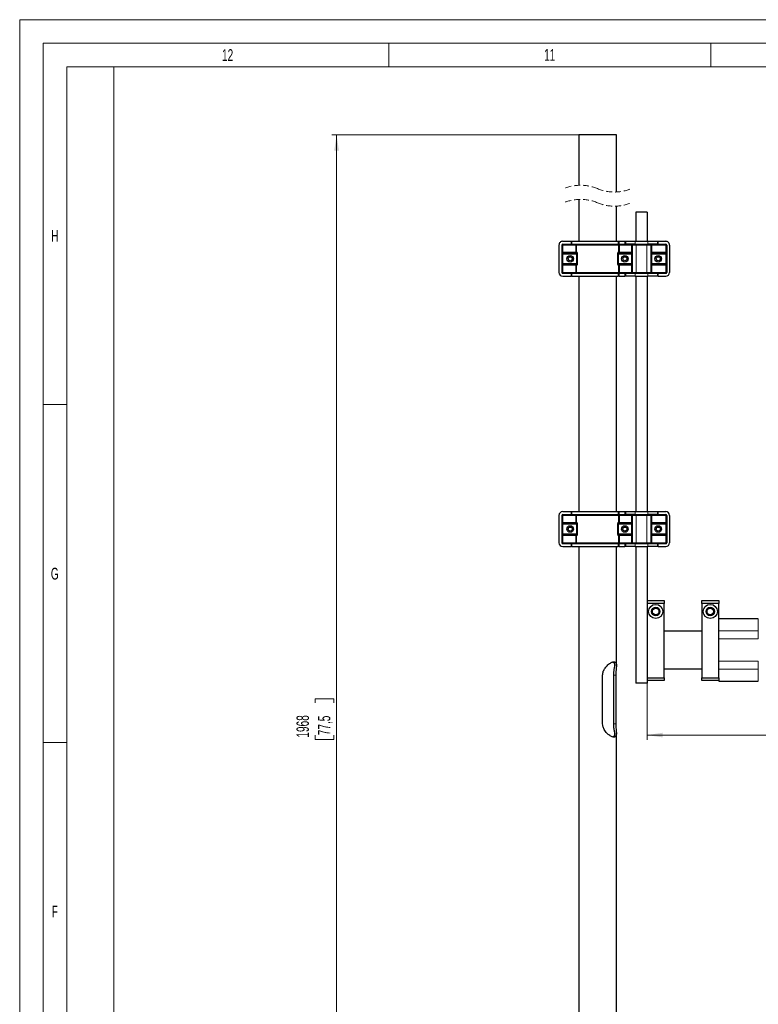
# Model space of a CAD drawing. Header units: millimetres. Extents: x 0 to 4205, y 0 to 2970.
# Tile 6 of 27: x 0 to 785, y 1925 to 2970. Entities that reach past the tile are written whole.
import ezdxf

# ---------------------------------------------------------------- set-up
doc = ezdxf.new("R2010")
doc.units = ezdxf.units.MM
doc.header["$LTSCALE"] = 5
doc.linetypes.add('HIDDEN', pattern=[1.905, 1.27, -0.635])
doc.styles.add('SLDTEXTSTYLE0', font='TXT', dxfattribs={"width": 0.605})
doc.styles.add('SLDTEXTSTYLE1', font='TXT', dxfattribs={"width": 0.638186})
doc.dimstyles.new('SLDDIMSTYLE2', dxfattribs={"dimtxt": 12.841593, "dimasz": 16.5, "dimexe": 0, "dimexo": 0.0625, "dimgap": 3.210398, "dimtad": 1, "dimdec": 1, "dimrnd": 1e-09, "dimzin": 12, "dimdsep": 46, "dimtxsty": 'SLDTEXTSTYLE0', "dimsah": 1, "dimcen": 0.09, "dimadec": 0, "dimazin": 3, "dimtfac": 1, "dimtdec": 1, "dimtofl": 0, "dimtmove": 0, "dimatfit": 3, "dimfxl": 1, "dimfrac": 2, "dimtolj": 1, "dimtzin": 12, "dimarcsym": 0})

# ---------------------------------------------------------------- blocks, each defined once
blk = doc.blocks.new('_D_5')
at = {"color": 7, "linetype": 'Continuous', "lineweight": 0}
for p, q in [((1661.5, 2282.7), (1661.5, 2205.4)), ((666.5, 2271.2), (666.5, 2205.4)), ((1268.4, 2233), (1264, 2233)), ((1264, 2233), (1264, 2213.3)), ((1302.7, 2233), (1307.2, 2233)), ((1307.2, 2233), (1307.2, 2213.3)), ((666.5, 2210.4), (1661.5, 2210.4)), ((1264, 2213.3), (1268.4, 2213.3)), ((1307.2, 2213.3), (1302.7, 2213.3))]:
    blk.add_line(p, q, dxfattribs=at)
at = {"color": 7, "linetype": 'Continuous', "lineweight": 18}
for points in [[(666.5, 2210.4), (683, 2207.9), (683, 2212.9)], [(1661.5, 2210.4), (1645, 2212.9), (1645, 2207.9)]]:
    blk.add_solid(points, dxfattribs=at)
at = {"color": 7, "linetype": 'Continuous', "lineweight": 18, "char_height": 13.23, "attachment_point": 1, "style": 'SLDTEXTSTYLE0'}
for s, insert in [('995', (1270.9, 2253)), ('39,2', (1268.4, 2230.3))]:
    blk.add_mtext(s, dxfattribs=dict(at, insert=insert))
blk = doc.blocks.new('_D_6')
at = {"color": 7, "linetype": 'Continuous', "lineweight": 0}
for p, q in [((595.8, 2847.6), (331.6, 2847.6)), ((336.6, 1540.2), (336.6, 2847.6)), ((314, 2244.5), (314, 2248.9)), ((314, 2248.9), (333.7, 2248.9)), ((333.7, 2248.9), (333.7, 2244.5)), ((314, 2210.2), (314, 2205.8)), ((333.7, 2205.8), (333.7, 2210.2)), ((314, 2205.8), (333.7, 2205.8)), ((570.8, 1540.2), (331.6, 1540.2))]:
    blk.add_line(p, q, dxfattribs=at)
at = {"color": 7, "linetype": 'Continuous', "lineweight": 18}
for points in [[(336.6, 2847.6), (334.1, 2831.1), (339.1, 2831.1)], [(336.6, 1540.2), (339.1, 1556.7), (334.1, 1556.7)]]:
    blk.add_solid(points, dxfattribs=at)
at = {"color": 7, "linetype": 'Continuous', "lineweight": 18, "char_height": 13.23, "attachment_point": 1, "rotation": 90, "style": 'SLDTEXTSTYLE0'}
for s, insert in [('1968', (294, 2207.7)), ('77,5', (316.7, 2210.2))]:
    blk.add_mtext(s, dxfattribs=dict(at, insert=insert))

msp = doc.modelspace()

# ---------------------------------------------------------------- linework, layer by layer
at = {"color": 7, "linetype": 'Continuous', "lineweight": 18}
for p, q in [((4205, 2970.000335), (0, 2970.000335)), ((0, 2970.000335), (0, 0)), ((4180, 2945.000335), (25, 2945.000335)), ((25, 2945.000335), (25, 25)), ((392.083335, 2945.000335), (392.083335, 2920.000335)), ((734.166665, 2945.000335), (734.166665, 2920.000335)), ((392.083335, 2920.000335), (50, 2920.000335)), ((50, 2920.000335), (50, 2561.250335)), ((100, 2920.000335), (100, 50)), ((734.166665, 2920.000335), (392.083335, 2920.000335)), ((1076.25, 2920.000335), (734.166665, 2920.000335)), ((25, 2561.250335), (50, 2561.250335)), ((50, 2561.250335), (50, 2202.500335)), ((25, 2202.500335), (50, 2202.500335)), ((50, 2202.500335), (50, 1843.750335))]:
    msp.add_line(p, q, dxfattribs=at)
at = {"color": 7, "linetype": 'Continuous', "lineweight": 25}
for p, q in [((593.773501, 2847.608519), (593.773501, 2794.154955)), ((603.773492, 2847.608519), (593.773501, 2847.608519)), ((633.773493, 2847.608519), (603.773492, 2847.608519)), ((633.773493, 2787.071181), (633.773493, 2847.608519)), ((593.773501, 2779.154919), (593.773501, 2734.68595)), ((633.773493, 2734.68595), (633.773493, 2772.071175)), ((666.523503, 2765.685938), (654.523509, 2765.685938)), ((654.523509, 2765.685938), (654.523509, 2734.68595)), ((666.523503, 2765.685938), (666.523503, 2734.68595)), ((572.773473, 2730.685942), (572.773473, 2701.685957)), ((575.773494, 2730.685942), (575.773494, 2701.685957)), ((576.773482, 2734.68595), (585.63103, 2734.68595)), ((576.773482, 2731.685959), (585.63103, 2731.685959)), ((585.63103, 2734.68595), (586.538809, 2734.68595)), ((586.538809, 2731.685959), (585.63103, 2731.685959)), ((586.538809, 2734.68595), (635.841416, 2734.68595)), ((586.538809, 2731.685959), (635.841416, 2731.685959)), ((635.841416, 2734.68595), (636.576997, 2734.68595)), ((636.576997, 2731.685959), (635.841416, 2731.685959)), ((636.576997, 2734.68595), (642.773496, 2734.68595)), ((636.576997, 2731.685959), (642.773496, 2731.685959)), ((642.773496, 2734.68595), (643.773483, 2734.68595)), ((643.773483, 2731.685959), (642.773496, 2731.685959)), ((643.773483, 2731.685959), (643.773483, 2734.68595)), ((643.773483, 2734.68595), (653.773503, 2734.68595)), ((653.773503, 2731.685959), (643.773483, 2731.685959)), ((650.773482, 2701.685957), (650.773482, 2730.685942)), ((653.773503, 2734.68595), (667.273508, 2734.68595)), ((653.773503, 2731.685959), (667.273508, 2731.685959)), ((667.273508, 2734.68595), (677.273499, 2734.68595)), ((677.273499, 2731.685959), (667.273508, 2731.685959)), ((670.2735, 2730.685942), (670.2735, 2701.685957)), ((677.273499, 2734.68595), (677.273499, 2731.685959)), ((677.273499, 2734.68595), (678.273486, 2734.68595)), ((678.273486, 2731.685959), (677.273499, 2731.685959)), ((678.273486, 2734.68595), (686.273502, 2734.68595)), ((678.273486, 2731.685959), (686.273502, 2731.685959)), ((687.273489, 2730.685942), (687.273489, 2701.685957)), ((690.27351, 2730.685942), (690.27351, 2701.685957)), ((576.773482, 2722.185962), (590.816991, 2722.185962)), ((636.729973, 2722.185962), (649.773495, 2722.185962)), ((671.273487, 2722.185962), (686.273502, 2722.185962)), ((590.816991, 2710.185937), (576.773482, 2710.185937)), ((649.773495, 2710.185937), (636.729973, 2710.185937)), ((686.273502, 2710.185937), (671.273487, 2710.185937)), ((576.773482, 2700.68594), (585.63103, 2700.68594)), ((576.773482, 2697.685949), (585.63103, 2697.685949)), ((585.63103, 2700.68594), (586.538809, 2700.68594)), ((586.538809, 2697.685949), (585.63103, 2697.685949)), ((586.538809, 2700.68594), (635.841416, 2700.68594)), ((586.538809, 2697.685949), (635.841416, 2697.685949)), ((593.773501, 2697.685949), (593.773501, 2447.685949)), ((633.773493, 2447.685949), (633.773493, 2697.685949)), ((635.841416, 2700.68594), (636.576997, 2700.68594)), ((636.576997, 2697.685949), (635.841416, 2697.685949)), ((636.576997, 2700.68594), (642.773496, 2700.68594)), ((636.576997, 2697.685949), (642.773496, 2697.685949)), ((642.773496, 2700.68594), (643.773483, 2700.68594)), ((643.773483, 2697.685949), (642.773496, 2697.685949)), ((643.773483, 2697.685949), (643.773483, 2700.68594)), ((643.773483, 2700.68594), (653.773503, 2700.68594)), ((653.773503, 2697.685949), (643.773483, 2697.685949)), ((653.773503, 2700.68594), (667.273508, 2700.68594)), ((653.773503, 2697.685949), (667.273508, 2697.685949)), ((654.523509, 2697.685949), (654.523509, 2447.685949)), ((666.523503, 2697.685949), (666.523503, 2447.685949)), ((667.273508, 2700.68594), (677.273499, 2700.68594)), ((677.273499, 2697.685949), (667.273508, 2697.685949)), ((677.273499, 2700.68594), (677.273499, 2697.685949)), ((677.273499, 2700.68594), (678.273486, 2700.68594)), ((678.273486, 2697.685949), (677.273499, 2697.685949)), ((678.273486, 2700.68594), (686.273502, 2700.68594)), ((678.273486, 2697.685949), (686.273502, 2697.685949)), ((576.773482, 2447.685949), (585.63103, 2447.685949)), ((585.63103, 2447.685949), (586.538809, 2447.685949)), ((586.538809, 2447.685949), (635.841416, 2447.685949)), ((635.841416, 2447.685949), (636.576997, 2447.685949)), ((636.576997, 2447.685949), (642.773496, 2447.685949)), ((642.773496, 2447.685949), (643.773483, 2447.685949)), ((643.773483, 2444.685951), (643.773483, 2447.685949)), ((643.773483, 2447.685949), (653.773503, 2447.685949)), ((653.773503, 2447.685949), (667.273508, 2447.685949)), ((667.273508, 2447.685949), (677.273499, 2447.685949)), ((677.273499, 2447.685949), (677.273499, 2444.685951)), ((677.273499, 2447.685949), (678.273486, 2447.685949)), ((678.273486, 2447.685949), (686.273502, 2447.685949)), ((572.773473, 2443.685949), (572.773473, 2414.685949)), ((575.773494, 2443.685949), (575.773494, 2414.685949)), ((576.773482, 2444.685951), (585.63103, 2444.685951)), ((586.538809, 2444.685951), (585.63103, 2444.685951)), ((586.538809, 2444.685951), (635.841416, 2444.685951)), ((636.576997, 2444.685951), (635.841416, 2444.685951)), ((636.576997, 2444.685951), (642.773496, 2444.685951)), ((643.773483, 2444.685951), (642.773496, 2444.685951)), ((653.773503, 2444.685951), (643.773483, 2444.685951)), ((650.773482, 2414.685949), (650.773482, 2443.685949)), ((653.773503, 2444.685951), (667.273508, 2444.685951)), ((677.273499, 2444.685951), (667.273508, 2444.685951)), ((670.2735, 2443.685949), (670.2735, 2414.685949)), ((678.273486, 2444.685951), (677.273499, 2444.685951)), ((678.273486, 2444.685951), (686.273502, 2444.685951)), ((687.273489, 2443.685949), (687.273489, 2414.685949)), ((690.27351, 2443.685949), (690.27351, 2414.685949)), ((576.773482, 2435.185954), (590.816991, 2435.185954)), ((636.729973, 2435.185954), (649.773495, 2435.185954)), ((671.273487, 2435.185954), (686.273502, 2435.185954)), ((590.816991, 2423.185952), (576.773482, 2423.185952)), ((649.773495, 2423.185952), (636.729973, 2423.185952)), ((686.273502, 2423.185952), (671.273487, 2423.185952)), ((576.773482, 2413.685947), (585.63103, 2413.685947)), ((576.773482, 2410.685949), (585.63103, 2410.685949)), ((585.63103, 2413.685947), (586.538809, 2413.685947)), ((586.538809, 2410.685949), (585.63103, 2410.685949)), ((586.538809, 2413.685947), (635.841416, 2413.685947)), ((586.538809, 2410.685949), (635.841416, 2410.685949)), ((593.773501, 2410.685949), (593.773501, 1549.185924)), ((633.773493, 2283.973872), (633.773493, 2410.685949)), ((635.841416, 2413.685947), (636.576997, 2413.685947)), ((636.576997, 2410.685949), (635.841416, 2410.685949)), ((636.576997, 2413.685947), (642.773496, 2413.685947)), ((636.576997, 2410.685949), (642.773496, 2410.685949)), ((642.773496, 2413.685947), (643.773483, 2413.685947)), ((643.773483, 2410.685949), (642.773496, 2410.685949)), ((643.773483, 2410.685949), (643.773483, 2413.685947)), ((643.773483, 2413.685947), (653.773503, 2413.685947)), ((653.773503, 2410.685949), (643.773483, 2410.685949)), ((653.773503, 2413.685947), (667.273508, 2413.685947)), ((653.773503, 2410.685949), (667.273508, 2410.685949)), ((654.523509, 2410.685949), (654.523509, 2265.685953)), ((666.523503, 2410.685949), (666.523503, 2265.685953)), ((667.273508, 2413.685947), (677.273499, 2413.685947)), ((677.273499, 2410.685949), (667.273508, 2410.685949)), ((677.273499, 2413.685947), (677.273499, 2410.685949)), ((677.273499, 2413.685947), (678.273486, 2413.685947)), ((678.273486, 2410.685949), (677.273499, 2410.685949)), ((678.273486, 2413.685947), (686.273502, 2413.685947)), ((678.273486, 2410.685949), (686.273502, 2410.685949)), ((666.523503, 2353.185951), (684.52351, 2353.185951)), ((684.52351, 2353.185951), (684.52351, 2350.185951)), ((724.523502, 2353.185951), (742.523508, 2353.185951)), ((724.523502, 2350.185951), (724.523502, 2353.185951)), ((742.523508, 2353.185951), (742.523508, 2350.185951)), ((666.523503, 2350.185951), (666.523503, 2271.185953)), ((684.52351, 2350.185951), (666.523503, 2350.185951)), ((684.52351, 2271.185953), (684.52351, 2350.185951)), ((724.523502, 2350.185951), (724.523502, 2271.185953)), ((742.523508, 2350.185951), (724.523502, 2350.185951)), ((742.523508, 2271.185953), (742.523508, 2350.185951)), ((784.523504, 2333.685951), (742.723512, 2333.685951)), ((724.523502, 2320.685951), (684.52351, 2320.685951)), ((684.52351, 2280.68595), (724.523502, 2280.68595)), ((619.142817, 2222.185954), (619.142817, 2274.185952)), ((630.571442, 2274.185952), (630.571442, 2222.185954)), ((633.142816, 2274.185952), (633.142816, 2222.185954)), ((666.523503, 2271.185953), (684.52351, 2271.185953)), ((684.52351, 2271.185953), (684.52351, 2268.185951)), ((724.523502, 2271.185953), (742.523508, 2271.185953)), ((724.523502, 2268.185951), (724.523502, 2271.185953)), ((742.523508, 2271.185953), (742.523508, 2268.185951)), ((666.523503, 2265.685953), (654.523509, 2265.685953)), ((684.52351, 2268.185951), (666.523503, 2268.185951)), ((742.523508, 2268.185951), (724.523502, 2268.185951)), ((742.523508, 2267.885953), (742.523508, 2268.185951)), ((742.723512, 2267.68595), (784.523504, 2267.68595)), ((633.773493, 1549.185924), (633.773493, 2212.437905))]:
    msp.add_line(p, q, dxfattribs=at)
at = {"color": 8, "linetype": 'Continuous', "lineweight": 18}
for p, q in [((575.773494, 2730.685942), (576.773482, 2730.685942)), ((576.773482, 2731.685959), (576.773482, 2730.685942)), ((590.535598, 2730.685942), (576.773482, 2730.685942)), ((576.773482, 2730.685942), (576.773482, 2723.185949)), ((585.63103, 2731.685959), (585.63103, 2734.68595)), ((586.538809, 2734.68595), (586.538809, 2731.685959)), ((590.535598, 2731.685959), (590.535598, 2730.685942)), ((590.535598, 2730.685942), (591.503816, 2730.685942)), ((590.535598, 2723.185949), (590.535598, 2730.685942)), ((636.043148, 2730.685942), (591.503816, 2730.685942)), ((591.503816, 2730.685942), (591.503816, 2723.185949)), ((635.841416, 2731.685959), (635.841416, 2734.68595)), ((636.043148, 2723.185949), (636.043148, 2730.685942)), ((637.011396, 2730.685942), (636.043148, 2730.685942)), ((636.576997, 2734.68595), (636.576997, 2731.685959)), ((637.011396, 2731.685959), (637.011396, 2730.685942)), ((649.773495, 2730.685942), (637.011396, 2730.685942)), ((637.011396, 2730.685942), (637.011396, 2723.185949)), ((642.773496, 2731.685959), (642.773496, 2734.68595)), ((649.773495, 2731.685959), (649.773495, 2730.685942)), ((650.773482, 2730.685942), (649.773495, 2730.685942)), ((649.773495, 2723.185949), (649.773495, 2730.685942)), ((654.773491, 2730.685942), (650.773482, 2730.685942)), ((653.773503, 2734.68595), (653.773503, 2731.685959)), ((654.773491, 2730.685942), (654.773491, 2731.685959)), ((666.273492, 2730.685942), (654.773491, 2730.685942)), ((654.773491, 2730.685942), (654.773491, 2701.685957)), ((666.273492, 2730.685942), (666.273492, 2731.685959)), ((670.2735, 2730.685942), (666.273492, 2730.685942)), ((666.273492, 2701.685957), (666.273492, 2730.685942)), ((667.273508, 2731.685959), (667.273508, 2734.68595)), ((670.2735, 2730.685942), (671.273487, 2730.685942)), ((671.273487, 2731.685959), (671.273487, 2730.685942)), ((686.273502, 2730.685942), (671.273487, 2730.685942)), ((671.273487, 2730.685942), (671.273487, 2723.185949)), ((678.273486, 2734.68595), (678.273486, 2731.685959)), ((686.273502, 2731.685959), (686.273502, 2730.685942)), ((686.273502, 2730.685942), (687.273489, 2730.685942)), ((686.273502, 2723.185949), (686.273502, 2730.685942)), ((575.773494, 2723.185949), (576.773482, 2723.185949)), ((575.773494, 2721.185945), (576.773482, 2721.185945)), ((576.773482, 2723.185949), (576.773482, 2722.185962)), ((576.773482, 2723.185949), (590.535598, 2723.185949)), ((576.773482, 2721.185945), (576.773482, 2722.185962)), ((576.773482, 2721.185945), (576.773482, 2711.185954)), ((591.524916, 2721.185945), (576.773482, 2721.185945)), ((590.535598, 2723.185949), (590.535598, 2722.185962)), ((590.535598, 2723.185949), (591.503816, 2723.185949)), ((591.503816, 2723.185949), (591.773527, 2723.185949)), ((591.524916, 2721.185945), (592.451947, 2721.185945)), ((591.524916, 2711.185954), (591.524916, 2721.185945)), ((592.451947, 2721.185945), (592.451947, 2711.185954)), ((635.095077, 2711.185954), (635.095077, 2721.185945)), ((635.095077, 2721.185945), (636.022078, 2721.185945)), ((635.773467, 2723.185949), (636.043148, 2723.185949)), ((636.022078, 2721.185945), (636.022078, 2711.185954)), ((649.773495, 2721.185945), (636.022078, 2721.185945)), ((637.011396, 2723.185949), (636.043148, 2723.185949)), ((637.011396, 2723.185949), (649.773495, 2723.185949)), ((637.011396, 2723.185949), (637.011396, 2722.185962)), ((650.773482, 2723.185949), (649.773495, 2723.185949)), ((649.773495, 2723.185949), (649.773495, 2722.185962)), ((649.773495, 2721.185945), (649.773495, 2722.185962)), ((649.773495, 2721.185945), (650.773482, 2721.185945)), ((649.773495, 2711.185954), (649.773495, 2721.185945)), ((670.2735, 2723.185949), (671.273487, 2723.185949)), ((670.2735, 2721.185945), (671.273487, 2721.185945)), ((671.273487, 2723.185949), (686.273502, 2723.185949)), ((671.273487, 2723.185949), (671.273487, 2722.185962)), ((671.273487, 2721.185945), (671.273487, 2722.185962)), ((671.273487, 2721.185945), (671.273487, 2711.185954)), ((686.273502, 2721.185945), (671.273487, 2721.185945)), ((686.273502, 2723.185949), (686.273502, 2722.185962)), ((686.273502, 2723.185949), (687.273489, 2723.185949)), ((686.273502, 2721.185945), (686.273502, 2722.185962)), ((686.273502, 2721.185945), (687.273489, 2721.185945)), ((686.273502, 2711.185954), (686.273502, 2721.185945)), ((575.773494, 2711.185954), (576.773482, 2711.185954)), ((575.773494, 2709.18595), (576.773482, 2709.18595)), ((576.773482, 2710.185937), (576.773482, 2711.185954)), ((576.773482, 2711.185954), (591.524916, 2711.185954)), ((576.773482, 2709.18595), (576.773482, 2710.185937)), ((590.535598, 2709.18595), (576.773482, 2709.18595)), ((576.773482, 2709.18595), (576.773482, 2701.685957)), ((590.535598, 2709.18595), (590.535598, 2710.185937)), ((590.535598, 2709.18595), (591.503816, 2709.18595)), ((590.535598, 2701.685957), (590.535598, 2709.18595)), ((591.503816, 2709.18595), (591.503816, 2701.685957)), ((591.773527, 2709.18595), (591.503816, 2709.18595)), ((591.524916, 2711.185954), (592.451947, 2711.185954)), ((635.095077, 2711.185954), (636.022078, 2711.185954)), ((636.043148, 2709.18595), (635.773467, 2709.18595)), ((636.022078, 2711.185954), (649.773495, 2711.185954)), ((636.043148, 2701.685957), (636.043148, 2709.18595)), ((637.011396, 2709.18595), (636.043148, 2709.18595)), ((637.011396, 2709.18595), (637.011396, 2710.185937)), ((649.773495, 2709.18595), (637.011396, 2709.18595)), ((637.011396, 2709.18595), (637.011396, 2701.685957)), ((649.773495, 2711.185954), (650.773482, 2711.185954)), ((649.773495, 2710.185937), (649.773495, 2711.185954)), ((649.773495, 2709.18595), (649.773495, 2710.185937)), ((650.773482, 2709.18595), (649.773495, 2709.18595)), ((649.773495, 2701.685957), (649.773495, 2709.18595)), ((670.2735, 2711.185954), (671.273487, 2711.185954)), ((670.2735, 2709.18595), (671.273487, 2709.18595)), ((671.273487, 2710.185937), (671.273487, 2711.185954)), ((671.273487, 2711.185954), (686.273502, 2711.185954)), ((671.273487, 2709.18595), (671.273487, 2710.185937)), ((686.273502, 2709.18595), (671.273487, 2709.18595)), ((671.273487, 2709.18595), (671.273487, 2701.685957)), ((686.273502, 2711.185954), (687.273489, 2711.185954)), ((686.273502, 2710.185937), (686.273502, 2711.185954)), ((686.273502, 2709.18595), (686.273502, 2710.185937)), ((686.273502, 2709.18595), (687.273489, 2709.18595)), ((686.273502, 2701.685957), (686.273502, 2709.18595)), ((575.773494, 2701.685957), (576.773482, 2701.685957)), ((576.773482, 2700.68594), (576.773482, 2701.685957)), ((576.773482, 2701.685957), (590.535598, 2701.685957)), ((585.63103, 2697.685949), (585.63103, 2700.68594)), ((586.538809, 2700.68594), (586.538809, 2697.685949)), ((590.535598, 2701.685957), (591.503816, 2701.685957)), ((590.535598, 2700.68594), (590.535598, 2701.685957)), ((591.503816, 2701.685957), (636.043148, 2701.685957)), ((635.841416, 2697.685949), (635.841416, 2700.68594)), ((637.011396, 2701.685957), (636.043148, 2701.685957)), ((636.576997, 2700.68594), (636.576997, 2697.685949)), ((637.011396, 2700.68594), (637.011396, 2701.685957)), ((637.011396, 2701.685957), (649.773495, 2701.685957)), ((642.773496, 2697.685949), (642.773496, 2700.68594)), ((650.773482, 2701.685957), (649.773495, 2701.685957)), ((649.773495, 2700.68594), (649.773495, 2701.685957)), ((650.773482, 2701.685957), (654.773491, 2701.685957)), ((653.773503, 2700.68594), (653.773503, 2697.685949)), ((654.773491, 2700.68594), (654.773491, 2701.685957)), ((654.773491, 2701.685957), (666.273492, 2701.685957)), ((666.273492, 2700.68594), (666.273492, 2701.685957)), ((666.273492, 2701.685957), (670.2735, 2701.685957)), ((667.273508, 2697.685949), (667.273508, 2700.68594)), ((670.2735, 2701.685957), (671.273487, 2701.685957)), ((671.273487, 2700.68594), (671.273487, 2701.685957)), ((671.273487, 2701.685957), (686.273502, 2701.685957)), ((678.273486, 2700.68594), (678.273486, 2697.685949)), ((686.273502, 2701.685957), (687.273489, 2701.685957)), ((686.273502, 2700.68594), (686.273502, 2701.685957)), ((585.63103, 2444.685951), (585.63103, 2447.685949)), ((586.538809, 2447.685949), (586.538809, 2444.685951)), ((635.841416, 2444.685951), (635.841416, 2447.685949)), ((636.576997, 2447.685949), (636.576997, 2444.685951)), ((642.773496, 2444.685951), (642.773496, 2447.685949)), ((653.773503, 2447.685949), (653.773503, 2444.685951)), ((667.273508, 2444.685951), (667.273508, 2447.685949)), ((678.273486, 2447.685949), (678.273486, 2444.685951)), ((575.773494, 2443.685949), (576.773482, 2443.685949)), ((575.773494, 2436.185948), (576.773482, 2436.185948)), ((576.773482, 2444.685951), (576.773482, 2443.685949)), ((590.535598, 2443.685949), (576.773482, 2443.685949)), ((576.773482, 2443.685949), (576.773482, 2436.185948)), ((576.773482, 2436.185948), (576.773482, 2435.185954)), ((576.773482, 2436.185948), (590.535598, 2436.185948)), ((590.535598, 2444.685951), (590.535598, 2443.685949)), ((590.535598, 2443.685949), (591.503816, 2443.685949)), ((590.535598, 2436.185948), (590.535598, 2443.685949)), ((590.535598, 2436.185948), (590.535598, 2435.185954)), ((590.535598, 2436.185948), (591.503816, 2436.185948)), ((636.043148, 2443.685949), (591.503816, 2443.685949)), ((591.503816, 2443.685949), (591.503816, 2436.185948)), ((591.503816, 2436.185948), (591.773527, 2436.185948)), ((635.773467, 2436.185948), (636.043148, 2436.185948)), ((636.043148, 2436.185948), (636.043148, 2443.685949)), ((637.011396, 2443.685949), (636.043148, 2443.685949)), ((637.011396, 2436.185948), (636.043148, 2436.185948)), ((637.011396, 2444.685951), (637.011396, 2443.685949)), ((649.773495, 2443.685949), (637.011396, 2443.685949)), ((637.011396, 2443.685949), (637.011396, 2436.185948)), ((637.011396, 2436.185948), (649.773495, 2436.185948)), ((637.011396, 2436.185948), (637.011396, 2435.185954)), ((649.773495, 2444.685951), (649.773495, 2443.685949)), ((650.773482, 2443.685949), (649.773495, 2443.685949)), ((649.773495, 2436.185948), (649.773495, 2443.685949)), ((650.773482, 2436.185948), (649.773495, 2436.185948)), ((649.773495, 2436.185948), (649.773495, 2435.185954)), ((654.773491, 2443.685949), (650.773482, 2443.685949)), ((654.773491, 2443.685949), (654.773491, 2444.685951)), ((666.273492, 2443.685949), (654.773491, 2443.685949)), ((654.773491, 2443.685949), (654.773491, 2414.685949)), ((666.273492, 2443.685949), (666.273492, 2444.685951)), ((670.2735, 2443.685949), (666.273492, 2443.685949)), ((666.273492, 2414.685949), (666.273492, 2443.685949)), ((670.2735, 2443.685949), (671.273487, 2443.685949)), ((670.2735, 2436.185948), (671.273487, 2436.185948)), ((671.273487, 2444.685951), (671.273487, 2443.685949)), ((686.273502, 2443.685949), (671.273487, 2443.685949)), ((671.273487, 2443.685949), (671.273487, 2436.185948)), ((671.273487, 2436.185948), (686.273502, 2436.185948)), ((671.273487, 2436.185948), (671.273487, 2435.185954)), ((686.273502, 2444.685951), (686.273502, 2443.685949)), ((686.273502, 2443.685949), (687.273489, 2443.685949)), ((686.273502, 2436.185948), (686.273502, 2443.685949)), ((686.273502, 2436.185948), (686.273502, 2435.185954)), ((686.273502, 2436.185948), (687.273489, 2436.185948)), ((575.773494, 2434.185952), (576.773482, 2434.185952)), ((576.773482, 2434.185952), (576.773482, 2435.185954)), ((576.773482, 2434.185952), (576.773482, 2424.185954)), ((591.524916, 2434.185952), (576.773482, 2434.185952)), ((591.524916, 2434.185952), (592.451947, 2434.185952)), ((591.524916, 2424.185954), (591.524916, 2434.185952)), ((592.451947, 2434.185952), (592.451947, 2424.185954)), ((635.095077, 2424.185954), (635.095077, 2434.185952)), ((635.095077, 2434.185952), (636.022078, 2434.185952)), ((636.022078, 2434.185952), (636.022078, 2424.185954)), ((649.773495, 2434.185952), (636.022078, 2434.185952)), ((649.773495, 2434.185952), (649.773495, 2435.185954)), ((649.773495, 2434.185952), (650.773482, 2434.185952)), ((649.773495, 2424.185954), (649.773495, 2434.185952)), ((670.2735, 2434.185952), (671.273487, 2434.185952)), ((671.273487, 2434.185952), (671.273487, 2435.185954)), ((671.273487, 2434.185952), (671.273487, 2424.185954)), ((686.273502, 2434.185952), (671.273487, 2434.185952)), ((686.273502, 2434.185952), (686.273502, 2435.185954)), ((686.273502, 2434.185952), (687.273489, 2434.185952)), ((686.273502, 2424.185954), (686.273502, 2434.185952)), ((575.773494, 2424.185954), (576.773482, 2424.185954)), ((575.773494, 2422.18595), (576.773482, 2422.18595)), ((576.773482, 2423.185952), (576.773482, 2424.185954)), ((576.773482, 2424.185954), (591.524916, 2424.185954)), ((576.773482, 2422.18595), (576.773482, 2423.185952)), ((590.535598, 2422.18595), (576.773482, 2422.18595)), ((576.773482, 2422.18595), (576.773482, 2414.685949)), ((590.535598, 2422.18595), (590.535598, 2423.185952)), ((590.535598, 2422.18595), (591.503816, 2422.18595)), ((590.535598, 2414.685949), (590.535598, 2422.18595)), ((591.503816, 2422.18595), (591.503816, 2414.685949)), ((591.773527, 2422.18595), (591.503816, 2422.18595)), ((591.524916, 2424.185954), (592.451947, 2424.185954)), ((635.095077, 2424.185954), (636.022078, 2424.185954)), ((636.043148, 2422.18595), (635.773467, 2422.18595)), ((636.022078, 2424.185954), (649.773495, 2424.185954)), ((636.043148, 2414.685949), (636.043148, 2422.18595)), ((637.011396, 2422.18595), (636.043148, 2422.18595)), ((637.011396, 2422.18595), (637.011396, 2423.185952)), ((649.773495, 2422.18595), (637.011396, 2422.18595)), ((637.011396, 2422.18595), (637.011396, 2414.685949)), ((649.773495, 2424.185954), (650.773482, 2424.185954)), ((649.773495, 2423.185952), (649.773495, 2424.185954)), ((649.773495, 2422.18595), (649.773495, 2423.185952)), ((650.773482, 2422.18595), (649.773495, 2422.18595)), ((649.773495, 2414.685949), (649.773495, 2422.18595)), ((670.2735, 2424.185954), (671.273487, 2424.185954)), ((670.2735, 2422.18595), (671.273487, 2422.18595)), ((671.273487, 2423.185952), (671.273487, 2424.185954)), ((671.273487, 2424.185954), (686.273502, 2424.185954)), ((671.273487, 2422.18595), (671.273487, 2423.185952)), ((686.273502, 2422.18595), (671.273487, 2422.18595)), ((671.273487, 2422.18595), (671.273487, 2414.685949)), ((686.273502, 2424.185954), (687.273489, 2424.185954)), ((686.273502, 2423.185952), (686.273502, 2424.185954)), ((686.273502, 2422.18595), (686.273502, 2423.185952)), ((686.273502, 2422.18595), (687.273489, 2422.18595)), ((686.273502, 2414.685949), (686.273502, 2422.18595)), ((575.773494, 2414.685949), (576.773482, 2414.685949)), ((576.773482, 2413.685947), (576.773482, 2414.685949)), ((576.773482, 2414.685949), (590.535598, 2414.685949)), ((585.63103, 2410.685949), (585.63103, 2413.685947)), ((586.538809, 2413.685947), (586.538809, 2410.685949)), ((590.535598, 2414.685949), (591.503816, 2414.685949)), ((590.535598, 2413.685947), (590.535598, 2414.685949)), ((591.503816, 2414.685949), (636.043148, 2414.685949)), ((635.841416, 2410.685949), (635.841416, 2413.685947)), ((637.011396, 2414.685949), (636.043148, 2414.685949)), ((636.576997, 2413.685947), (636.576997, 2410.685949)), ((637.011396, 2413.685947), (637.011396, 2414.685949)), ((637.011396, 2414.685949), (649.773495, 2414.685949)), ((642.773496, 2410.685949), (642.773496, 2413.685947)), ((650.773482, 2414.685949), (649.773495, 2414.685949)), ((649.773495, 2413.685947), (649.773495, 2414.685949)), ((650.773482, 2414.685949), (654.773491, 2414.685949)), ((653.773503, 2413.685947), (653.773503, 2410.685949)), ((654.773491, 2413.685947), (654.773491, 2414.685949)), ((654.773491, 2414.685949), (666.273492, 2414.685949)), ((666.273492, 2413.685947), (666.273492, 2414.685949)), ((666.273492, 2414.685949), (670.2735, 2414.685949)), ((667.273508, 2410.685949), (667.273508, 2413.685947)), ((670.2735, 2414.685949), (671.273487, 2414.685949)), ((671.273487, 2413.685947), (671.273487, 2414.685949)), ((671.273487, 2414.685949), (686.273502, 2414.685949)), ((678.273486, 2413.685947), (678.273486, 2410.685949)), ((686.273502, 2414.685949), (687.273489, 2414.685949)), ((686.273502, 2413.685947), (686.273502, 2414.685949)), ((742.723512, 2333.685951), (742.723512, 2321.038509)), ((784.523504, 2321.038509), (784.523504, 2333.685951)), ((742.723512, 2321.038509), (784.523504, 2321.038509)), ((742.723512, 2321.038509), (742.723512, 2312.583767)), ((784.523504, 2312.583767), (784.523504, 2321.038509)), ((742.723512, 2312.583767), (742.723512, 2288.788136)), ((784.523504, 2312.583767), (742.723512, 2312.583767)), ((742.723512, 2288.788136), (784.523504, 2288.788136)), ((742.723512, 2288.788136), (742.723512, 2280.333392)), ((742.723512, 2280.333392), (742.723512, 2267.68595)), ((784.523504, 2280.333392), (742.723512, 2280.333392)), ((784.523504, 2288.788136), (784.523504, 2280.333392)), ((784.523504, 2267.68595), (784.523504, 2280.333392)), ((633.142816, 2274.185952), (630.571442, 2274.185952)), ((633.142816, 2222.185954), (630.571442, 2222.185954))]:
    msp.add_line(p, q, dxfattribs=at)
at = {"color": 8, "linetype": 'Continuous', "lineweight": 18, "flags": 128}
for points in [[(742.523508, 2321.154696), (742.527353, 2321.132029), (742.538707, 2321.110233), (742.557215, 2321.090147), (742.58207, 2321.07254), (742.612379, 2321.058091), (742.646949, 2321.047354), (742.684471, 2321.040742), (742.723512, 2321.038509)], [(742.523508, 2312.488585), (742.527353, 2312.507154), (742.538707, 2312.52501), (742.557215, 2312.541466), (742.58207, 2312.555888), (742.612379, 2312.567726), (742.646949, 2312.576521), (742.684471, 2312.581938), (742.723512, 2312.583767)], [(742.523508, 2288.883317), (742.527353, 2288.86475), (742.538707, 2288.846891), (742.557215, 2288.830437), (742.58207, 2288.816012), (742.612379, 2288.804177), (742.646949, 2288.795382), (742.684471, 2288.789965), (742.723512, 2288.788136)], [(742.523508, 2280.217208), (742.527353, 2280.239872), (742.538707, 2280.261669), (742.557215, 2280.281756), (742.58207, 2280.299362), (742.612379, 2280.313812), (742.646949, 2280.324548), (742.684471, 2280.331161), (742.723512, 2280.333392)]]:
    msp.add_lwpolyline(points, dxfattribs=at)
at = {"color": 7, "linetype": 'Continuous', "lineweight": 25}
for centre, radius in [((584.773471, 2716.185947), 3.499996), ((584.77348, 2716.185972), 2.100005), ((642.773499, 2716.185947), 3.499996), ((642.773511, 2716.185964), 2.099999), ((678.273489, 2716.185947), 3.499996), ((678.273501, 2716.185964), 2.099999), ((584.773476, 2429.185951), 3.499996), ((584.77348, 2429.185956), 2.100005), ((642.773504, 2429.185951), 3.499996), ((642.773511, 2429.185949), 2.099999), ((678.273494, 2429.185951), 3.499996), ((678.273501, 2429.185949), 2.099999), ((675.523492, 2341.685944), 7.499995), ((675.523492, 2341.68595), 4.499998), ((675.523504, 2341.685951), 3.492552), ((733.52349, 2341.685944), 7.499995), ((733.52349, 2341.68595), 4.499998), ((733.523502, 2341.685951), 3.492552)]:
    msp.add_circle(centre, radius, dxfattribs=at)
at = {"color": 7, "linetype": 'HIDDEN', "lineweight": 18}
for centre, start, end in [((595.835997, 2747.563049), 67.380135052, 112.619864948), ((631.710997, 2833.663049), 247.380135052, 292.619864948), ((595.835997, 2732.563049), 67.380135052, 112.619864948), ((631.710997, 2818.663049), 247.380135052, 292.619864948)]:
    msp.add_arc(centre, 46.6375, start, end, dxfattribs=at)
at = {"color": 7, "linetype": 'Continuous', "lineweight": 25}
for centre, radius, start, end in [((576.773477, 2730.685946), 4.000004, 89.999938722, 180.000061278), ((576.773508, 2730.685945), 1.000014, 90.001521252, 180.000186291), ((649.77352, 2730.685996), 0.999963, 359.996898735, 90.001393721), ((671.273513, 2730.685945), 1.000014, 90.001521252, 180.000186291), ((686.273507, 2730.685946), 4.000004, 359.999938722, 90.000061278), ((686.273476, 2730.685945), 1.000014, 359.999813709, 89.998478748), ((576.773508, 2723.185975), 1.000014, 180.001521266, 269.998478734), ((649.77352, 2723.185924), 0.999963, 269.998606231, 0.001393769), ((671.273513, 2723.185975), 1.000014, 180.001521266, 269.998478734), ((686.273476, 2723.185975), 1.000014, 270.001521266, 359.998478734), ((576.773457, 2709.185975), 0.999963, 89.998606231, 180.001393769), ((649.773571, 2709.186025), 0.999912, 359.995691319, 90.004308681), ((671.273462, 2709.185975), 0.999963, 89.998606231, 180.001393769), ((686.273527, 2709.185975), 0.999963, 359.998606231, 90.001393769), ((576.773528, 2701.686004), 4.000055, 180.000667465, 269.999332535), ((576.773508, 2701.685954), 1.000014, 179.999813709, 269.998478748), ((649.77352, 2701.685903), 0.999963, 269.998606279, 0.003101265), ((671.273513, 2701.685954), 1.000014, 179.999813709, 269.998478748), ((686.273456, 2701.686004), 4.000055, 270.000667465, 359.999332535), ((686.273476, 2701.685954), 1.000014, 270.001521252, 0.000186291), ((576.773503, 2443.68592), 4.000029, 90.000303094, 179.999590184), ((686.273481, 2443.68592), 4.000029, 0.000409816, 89.999696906), ((576.773495, 2443.68595), 1.000001, 90.000792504, 180.000061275), ((576.773495, 2436.185955), 1.000001, 180.000365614, 269.999207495), ((649.773532, 2443.686001), 0.99995, 359.997023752, 90.00212247), ((649.773532, 2436.185904), 0.99995, 269.997877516, 0.002549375), ((671.273501, 2443.68595), 1.000001, 90.000792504, 180.000061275), ((671.273501, 2436.185955), 1.000001, 180.000365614, 269.999207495), ((686.273488, 2443.68595), 1.000001, 359.999938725, 89.999207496), ((686.273488, 2436.185955), 1.000001, 270.000792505, 359.999634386), ((576.773508, 2422.185938), 1.000014, 90.001521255, 179.999332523), ((649.77352, 2422.185989), 0.999963, 359.997752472, 90.001393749), ((671.273513, 2422.185938), 1.000014, 90.001521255, 179.999332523), ((686.273476, 2422.185938), 1.000014, 0.000667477, 89.998478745), ((576.773503, 2414.685978), 4.000029, 180.000409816, 269.999696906), ((576.773508, 2414.685961), 1.000014, 180.000667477, 269.998478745), ((649.77352, 2414.68591), 0.999963, 269.998606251, 0.002247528), ((671.273513, 2414.685961), 1.000014, 180.000667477, 269.998478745), ((686.273481, 2414.685978), 4.000029, 270.000303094, 359.999590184), ((686.273476, 2414.685961), 1.000014, 270.001521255, 359.999332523), ((742.723479, 2333.48598), 0.199971, 89.990693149, 180.008339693), ((742.723475, 2267.885917), 0.199967, 179.989611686, 270.010388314)]:
    msp.add_arc(centre, radius, start, end, dxfattribs=at)
at = {"color": 8, "linetype": 'Continuous', "lineweight": 18}
for centre, radius, start, end in [((590.519495, 2730.701644), 0.984446, 359.08607885, 89.062724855), ((637.027534, 2730.701581), 0.98451, 90.939243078, 180.910190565), ((590.519507, 2723.170263), 0.984433, 270.936537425, 0.912952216), ((590.794844, 2723.164626), 0.978915, 271.296412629, 1.248096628), ((636.752195, 2723.164669), 0.978959, 178.754440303, 268.699267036), ((637.027521, 2723.170327), 0.984497, 179.090778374, 269.061494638), ((590.519525, 2709.201652), 0.984416, 359.086067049, 89.06444331), ((590.794861, 2709.207289), 0.978898, 358.750919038, 88.704571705), ((636.752178, 2709.207247), 0.978943, 91.299748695, 181.246543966), ((637.027504, 2709.201589), 0.98448, 90.937524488, 180.9102025), ((590.519464, 2701.670284), 0.984476, 270.93900001, 0.912196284), ((637.027564, 2701.670347), 0.98454, 179.091533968, 269.059032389), ((590.519495, 2443.701636), 0.984446, 359.086929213, 89.062727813), ((590.519505, 2436.170258), 0.984435, 270.936656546, 0.913259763), ((590.794842, 2436.164621), 0.978918, 271.296534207, 1.24840152), ((636.752197, 2436.164663), 0.978962, 178.754135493, 268.699145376), ((637.027534, 2443.701573), 0.98451, 90.93924004, 180.909340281), ((637.027523, 2436.170321), 0.984499, 179.090470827, 269.061375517), ((590.51949, 2422.201633), 0.98445, 359.087174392, 89.062482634), ((590.794827, 2422.20727), 0.978932, 358.752036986, 88.702600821), ((636.752212, 2422.207228), 0.978977, 91.301719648, 181.245425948), ((637.027538, 2422.20157), 0.984514, 90.939485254, 180.909095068), ((590.51949, 2414.670266), 0.98445, 270.937517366, 0.912825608), ((637.027538, 2414.670329), 0.984514, 179.090904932, 269.060514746)]:
    msp.add_arc(centre, radius, start, end, dxfattribs=at)
for points, knots in [([(591.524916, 2721.185945), (591.522966, 2721.239911), (591.520179, 2721.317064), (591.493222, 2721.480932), (591.428994, 2721.693841), (591.2757, 2721.941478), (591.06383, 2722.139444), (590.893891, 2722.17147), (590.816991, 2722.185962)], [0, 0, 0, 0, 0.121444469, 0.1736223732, 0.3739135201, 0.6169161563, 0.8266516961, 1, 1, 1, 1]), ([(591.773527, 2723.185949), (591.849952, 2723.150521), (592.054147, 2723.055862), (592.221631, 2722.649469), (592.378095, 2722.137075), (592.443376, 2721.618366), (592.449815, 2721.293477), (592.451947, 2721.185945)], [0, 0, 0, 0, 0.1115924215, 0.2981585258, 0.5580306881, 0.8537165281, 1, 1, 1, 1]), ([(635.095077, 2721.185945), (635.10246, 2721.395536), (635.116495, 2721.793989), (635.22109, 2722.348185), (635.377291, 2722.776286), (635.541131, 2723.101897), (635.714005, 2723.164437), (635.773467, 2723.185949)], [0, 0, 0, 0, 0.2847841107, 0.5414013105, 0.7563235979, 0.9161840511, 1, 1, 1, 1]), ([(636.022078, 2721.185945), (636.027694, 2721.28021), (636.03401, 2721.386235), (636.084177, 2721.585889), (636.161149, 2721.779529), (636.329226, 2722.002878), (636.524846, 2722.155669), (636.669969, 2722.177101), (636.729973, 2722.185962)], [0, 0, 0, 0, 0.2115410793, 0.2379320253, 0.4633730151, 0.6736878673, 0.8650815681, 1, 1, 1, 1]), ([(590.816991, 2710.185937), (590.876993, 2710.194801), (591.022129, 2710.216241), (591.217789, 2710.368991), (591.38587, 2710.592377), (591.462736, 2710.786032), (591.513089, 2710.985642), (591.51935, 2711.09168), (591.524916, 2711.185954)], [0, 0, 0, 0, 0.1349149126, 0.3263403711, 0.5366362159, 0.7620713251, 0.7884669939, 1, 1, 1, 1]), ([(592.451947, 2711.185954), (592.444535, 2710.976364), (592.430445, 2710.577915), (592.325911, 2710.023714), (592.169709, 2709.595599), (592.005839, 2709.27002), (591.832977, 2709.207464), (591.773527, 2709.18595)], [0, 0, 0, 0, 0.2847873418, 0.5414033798, 0.7563268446, 0.9161958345, 1, 1, 1, 1]), ([(635.773467, 2709.18595), (635.697056, 2709.221382), (635.492876, 2709.31606), (635.325302, 2709.7224), (635.16894, 2710.234839), (635.103547, 2710.753528), (635.097183, 2711.078422), (635.095077, 2711.185954)], [0, 0, 0, 0, 0.1115808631, 0.2981606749, 0.5580292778, 0.8537172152, 1, 1, 1, 1]), ([(636.729973, 2710.185937), (636.653075, 2710.200443), (636.48315, 2710.232496), (636.27125, 2710.430407), (636.118006, 2710.678069), (636.053772, 2710.890967), (636.026815, 2711.054835), (636.024028, 2711.131988), (636.022078, 2711.185954)], [0, 0, 0, 0, 0.1733577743, 0.3830832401, 0.6260789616, 0.8263741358, 0.8785530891, 1, 1, 1, 1]), ([(591.773527, 2436.185948), (591.849951, 2436.150517), (592.05414, 2436.055854), (592.221638, 2435.649473), (592.378092, 2435.137073), (592.443375, 2434.618366), (592.449815, 2434.293479), (592.451947, 2434.185952)], [0, 0, 0, 0, 0.1115945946, 0.2981556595, 0.5580321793, 0.8537226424, 1, 1, 1, 1]), ([(635.095077, 2434.185952), (635.10246, 2434.395538), (635.116497, 2434.793991), (635.221088, 2435.348187), (635.377289, 2435.776293), (635.541133, 2436.101897), (635.714005, 2436.164437), (635.773467, 2436.185948)], [0, 0, 0, 0, 0.2847782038, 0.5414027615, 0.7563256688, 0.9161838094, 1, 1, 1, 1]), ([(591.524916, 2434.185952), (591.522968, 2434.239921), (591.520182, 2434.317069), (591.493215, 2434.480933), (591.428995, 2434.693839), (591.27571, 2434.941487), (591.063822, 2435.139425), (590.89389, 2435.171458), (590.816991, 2435.185954)], [0, 0, 0, 0, 0.1214512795, 0.1736131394, 0.3739116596, 0.616921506, 0.8266484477, 1, 1, 1, 1]), ([(636.022078, 2434.185952), (636.027689, 2434.28022), (636.033999, 2434.386244), (636.084187, 2434.585889), (636.161153, 2434.779523), (636.329217, 2435.002886), (636.524851, 2435.15566), (636.66997, 2435.177092), (636.729973, 2435.185954)], [0, 0, 0, 0, 0.2115483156, 0.2379286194, 0.463366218, 0.6736916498, 0.8650804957, 1, 1, 1, 1]), ([(590.816991, 2423.185952), (590.876993, 2423.194816), (591.022125, 2423.216257), (591.217798, 2423.368989), (591.385866, 2423.592389), (591.462726, 2423.786039), (591.5131, 2423.985639), (591.519355, 2424.091676), (591.524916, 2424.185954)], [0, 0, 0, 0, 0.1349159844, 0.3263365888, 0.5366430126, 0.7620747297, 0.7884597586, 1, 1, 1, 1]), ([(592.451947, 2424.185954), (592.444535, 2423.976366), (592.430444, 2423.577917), (592.325912, 2423.023715), (592.169709, 2422.595598), (592.005839, 2422.270019), (591.832977, 2422.207464), (591.773527, 2422.18595)], [0, 0, 0, 0, 0.2847839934, 0.5414033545, 0.7563268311, 0.9161958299, 1, 1, 1, 1]), ([(635.773467, 2422.18595), (635.697057, 2422.221384), (635.492881, 2422.316068), (635.325297, 2422.722401), (635.168941, 2423.234847), (635.103547, 2423.753535), (635.097183, 2424.078426), (635.095077, 2424.185954)], [0, 0, 0, 0, 0.1115827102, 0.2981598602, 0.5580320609, 0.8537237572, 1, 1, 1, 1]), ([(636.729973, 2423.185952), (636.653074, 2423.200444), (636.48314, 2423.232471), (636.271256, 2423.430411), (636.118002, 2423.678069), (636.053777, 2423.890967), (636.026813, 2424.054834), (636.024027, 2424.131985), (636.022078, 2424.185954)], [0, 0, 0, 0, 0.1733516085, 0.3830840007, 0.6260794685, 0.8263797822, 0.8785476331, 1, 1, 1, 1])]:
    msp.add_open_spline(points, degree=3, knots=knots, dxfattribs=at)
at = {"color": 7, "linetype": 'Continuous', "lineweight": 25}
for points, knots in [([(619.142817, 2274.185952), (619.179862, 2274.845986), (619.255234, 2276.18894), (620.01947, 2278.744582), (621.359334, 2281.156229), (623.102109, 2283.323861), (624.690923, 2284.920202), (626.430944, 2286.322016), (628.096044, 2287.341404), (629.537622, 2287.945276), (630.671264, 2288.206608), (631.681706, 2288.186734), (632.804832, 2287.745147), (633.729787, 2286.180751), (633.807449, 2284.160943), (633.700069, 2282.021126), (633.507474, 2280.133844), (633.32346, 2278.2173), (633.176074, 2276.276718), (633.15439, 2274.913548), (633.142816, 2274.185952)], [0, 0, 0, 0, 0.0562751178, 0.1145014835, 0.226025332, 0.2893100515, 0.3516301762, 0.4179587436, 0.4796921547, 0.5176210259, 0.5509987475, 0.5782975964, 0.6028335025, 0.650709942, 0.7217591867, 0.773449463, 0.8339023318, 0.8836180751, 0.937880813, 1, 1, 1, 1]), ([(630.137788, 2288.041159), (630.273861, 2288.008973), (630.904268, 2287.85986), (631.757834, 2286.56933), (631.813957, 2284.797485), (631.642137, 2282.906779), (631.356791, 2281.170438), (631.04284, 2279.333349), (630.68416, 2277.031045), (630.614984, 2275.285), (630.571442, 2274.185952)], [0, 0, 0, 0, 0.02841283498, 0.13163330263, 0.27968321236, 0.39095353, 0.52151192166, 0.64121875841, 0.77416502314, 1, 1, 1, 1]), ([(633.142816, 2222.185954), (633.152372, 2221.529568), (633.171503, 2220.215523), (633.34833, 2217.752886), (633.608515, 2215.375275), (633.777981, 2213.129637), (633.781702, 2211.537198), (633.586807, 2210.115749), (633.072977, 2209.008848), (632.279678, 2208.377873), (631.382092, 2208.14673), (630.326246, 2208.218382), (628.66661, 2208.709674), (626.334269, 2210.046291), (624.009622, 2212.041601), (622.090727, 2214.250807), (620.817303, 2216.16025), (619.894694, 2218.10328), (619.274204, 2220.057881), (619.188042, 2221.453442), (619.142817, 2222.185954)], [0, 0, 0, 0, 0.0560025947, 0.112113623, 0.2105760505, 0.2600849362, 0.3042194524, 0.3462201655, 0.3819408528, 0.4050273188, 0.4303180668, 0.4591116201, 0.4943537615, 0.577184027, 0.6861238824, 0.7543661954, 0.8264064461, 0.881124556, 0.9376038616, 1, 1, 1, 1]), ([(630.571442, 2222.185954), (630.585593, 2221.559852), (630.613963, 2220.304617), (630.834283, 2218.367703), (631.143288, 2216.425499), (631.472177, 2214.541422), (631.717346, 2212.829767), (631.807216, 2211.347341), (631.693576, 2210.090878), (631.336798, 2209.141135), (630.773772, 2208.520297), (630.331786, 2208.382077), (630.137758, 2208.3214)], [0, 0, 0, 0, 0.1283596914, 0.2573407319, 0.3993045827, 0.5316354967, 0.649538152, 0.7536910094, 0.8356969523, 0.906284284, 0.9588598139, 1, 1, 1, 1])]:
    msp.add_open_spline(points, degree=3, knots=knots, dxfattribs=at)

# ---------------------------------------------------------------- texts
at = {"color": 7, "linetype": 'Continuous', "lineweight": 0, "char_height": 12.500055, "attachment_point": 2, "style": 'SLDTEXTSTYLE1'}
for s, insert in [('12', (220.861295, 2938.674014)), ('11', (562.944795, 2938.848084)), ('H', (37.350507, 2746.799014)), ('G', (37.259086, 2388.049014)), ('F', (37.326992, 2029.299014))]:
    msp.add_mtext(s, dxfattribs=dict(at, insert=insert))

# ---------------------------------------------------------------- dimensions: what is measured, and where the dimension line sits
at = {"color": 7, "linetype": 'Continuous', "lineweight": 18}
dim = msp.add_linear_dim(base=(336.64562, 2847.608555), p1=(570.773497, 1540.185951), p2=(595.773497, 2847.608555), angle=90, text='1968', dimstyle='SLDDIMSTYLE2', dxfattribs=at)
dim.commit()
dim.dimension.update_dxf_attribs({"geometry": '_D_6', "text_midpoint": (336.64562, 2227.311847), "dimtype": 160})
dim = msp.add_linear_dim(base=(1661.523497, 2210.353911), p1=(666.523497, 2271.185951), p2=(1661.523497, 2282.685951), dimstyle='SLDDIMSTYLE2', dxfattribs=at)
dim.commit()
dim.dimension.update_dxf_attribs({"geometry": '_D_5', "text_midpoint": (1285.592499, 2210.353911), "dimtype": 160})

doc.saveas('drawing.dxf')
